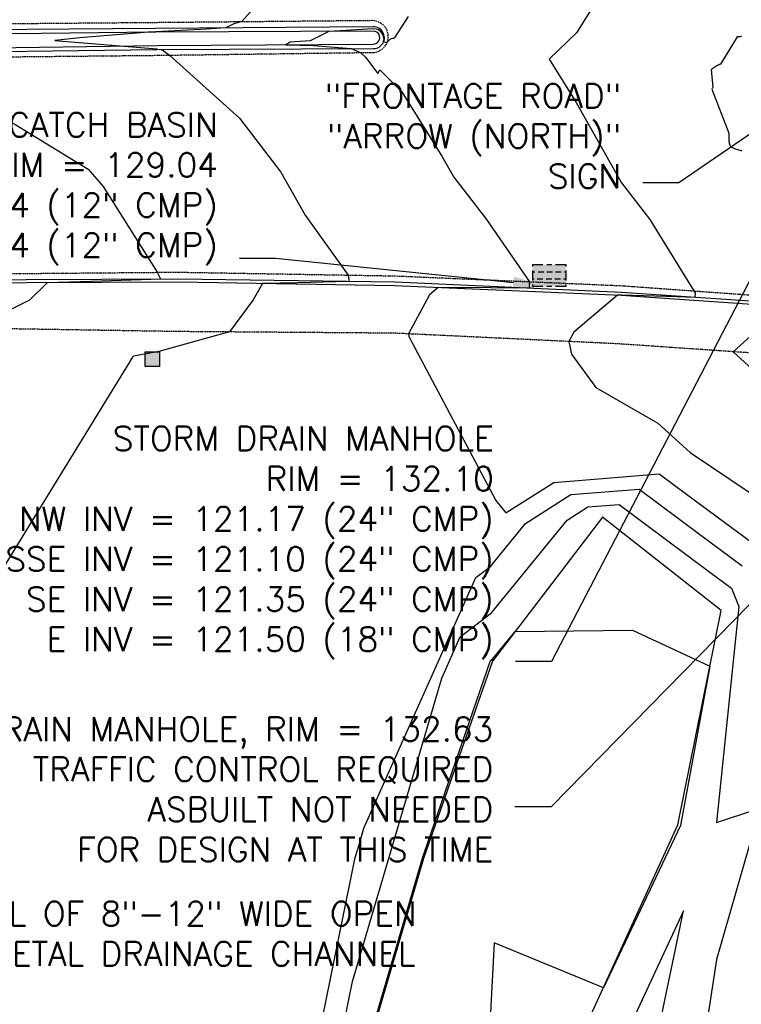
# Model space of a CAD drawing. Header units: feet. Extents: x 351431 to 355879, y 310968 to 329728.
# Tile 13 of 254: x 353560 to 353710, y 313582 to 313787. Entities that reach past the tile are written whole.
import ezdxf

# ---------------------------------------------------------------- set-up
doc = ezdxf.new("R2010")
doc.units = ezdxf.units.FT
doc.header["$MEASUREMENT"] = 0
doc.linetypes.add('D25', pattern=[0.375, 0.25, -0.125])
for name, color, linetype in [('ELTCH-EG2', 253, 'Continuous'), ('ELTCN-EG2', 251, 'Continuous'), ('ELTT', 3, 'Continuous'), ('ELTW-POND', 7, 'Continuous'), ('ELYCB-BACK', 5, 'Continuous'), ('ELYCB-FL', 2, 'Continuous'), ('ELYSP', 1, 'D25'), ('ESIP', 41, 'Continuous'), ('ESMask', 155, 'Continuous'), ('ESUD', 5, 'Continuous'), ('ETFS', 6, 'Continuous'), ('ETTDSP', 4, 'Continuous'), ('ETUD', 4, 'Continuous')]:
    doc.layers.add(name, color=color, linetype=linetype)
doc.styles.add('ANNO-TOPO', font='simplex.shx')

# ---------------------------------------------------------------- blocks, each defined once
blk = doc.blocks.new('ESUDCI')
for p, q in [((-0.0684, 0.0831), (-0.0684, 0.0912)), ((-0.0684, 0.0912), (-0.0263, 0.0912)), ((-0.0101, 0.0912), (0.0101, 0.0912)), ((0.0263, 0.0912), (0.0684, 0.0912)), ((0.0684, 0.0912), (0.0684, 0.0831)), ((-0.0684, 0.0243), (-0.0684, 0.0669)), ((-0.0595, 0.0602), (-0.0684, 0.0602)), ((-0.0231, 0.0602), (-0.0466, 0.0602)), ((0.0134, 0.0602), (-0.0101, 0.0602)), ((0.0499, 0.0602), (0.0263, 0.0602)), ((0.0684, 0.0602), (0.0628, 0.0602)), ((0.0684, 0.0669), (0.0684, 0.0243)), ((-0.0628, 0.0301), (-0.0684, 0.0301)), ((-0.0684, 0), (-0.0684, 0.0081)), ((-0.0263, 0), (-0.0684, 0)), ((-0.0263, 0.0301), (-0.0499, 0.0301)), ((0.0101, 0.0301), (-0.0134, 0.0301)), ((0.0101, 0), (-0.0101, 0)), ((0.0466, 0.0301), (0.0231, 0.0301)), ((0.0684, 0.0301), (0.0595, 0.0301)), ((0.0684, 0.0081), (0.0684, 0)), ((0.0684, 0), (0.0263, 0))]:
    blk.add_line(p, q)
at = {"layer": 'ESMask'}
blk.add_solid([(-0.0684, 0), (-0.0684, 0.0912), (0.0684, 0), (0.0684, 0.0912)], dxfattribs=at)
blk = doc.blocks.new('ESIPOST')
blk.add_lwpolyline([(0.03, 0.0299), (0.03, -0.03), (-0.03, -0.03), (-0.03, 0.0299), (0.03, 0.0299)])
at = {"layer": 'ESMask'}
blk.add_solid([(-0.03, -0.03), (-0.03, 0.0299), (0.03, -0.03), (0.03, 0.0299)], dxfattribs=at)

msp = doc.modelspace()

# ---------------------------------------------------------------- linework, layer by layer
at = {"layer": 'ELTCH-EG2', "flags": 128}
for points, elevation in [([(353610.69, 313791.31), (353606.13, 313786.14), (353604.47, 313785.63), (353602.81, 313784.8), (353598.8, 313784.57), (353588.26, 313783.97), (353586.7, 313783.91), (353585.95, 313783.87), (353572.51, 313782.77), (353567.29, 313782.23), (353588.5, 313780.47), (353588.5, 313780.37), (353589.32, 313780.35), (353589.52, 313780.33), (353589.56, 313780.31), (353591.21, 313779.09), (353605.62, 313766.1), (353614.21, 313754.84), (353619.25, 313745.9), (353628.23, 313733.48), (353628.33, 313732.45), (353628.43, 313732.14), (353617.66, 313731.9), (353610.45, 313731.74), (353608.49, 313728.34), (353603.55, 313721.67), (353588.89, 313717.58), (353583.68, 313716.63), (353583.46, 313716.42), (353552.25, 313665.67)], 128), ([(353640.67, 313787.19), (353637.74, 313782.7), (353637.66, 313782.68), (353637.55, 313782.64), (353637.38, 313782.59), (353637.15, 313782.52), (353636.83, 313782.44), (353636.69, 313782.24), (353636.52, 313782.03), (353636.31, 313781.82), (353636.23, 313781.75), (353636.07, 313781.71), (353635.54, 313782.01), (353635.64, 313782.37), (353635.65, 313782.42), (353635.5, 313783.3), (353635.41, 313783.45), (353634.95, 313784.12), (353634.37, 313784.46), (353634.02, 313784.57), (353633.43, 313784.62), (353626.58, 313784.22), (353624.19, 313784.09), (353620.35, 313782.16), (353616.15, 313781.87), (353615.24, 313781.33), (353621.02, 313781.15), (353628.85, 313780.51), (353630.71, 313779.7), (353630.82, 313779.62), (353631.78, 313778.76), (353634.37, 313775.36), (353634.57, 313775.72), (353634.76, 313776.11), (353639.37, 313771.57), (353647.68, 313758.16), (353650.12, 313753.85), (353656.93, 313745.04), (353665.82, 313732.11), (353665.78, 313731.29), (353665.82, 313730.75), (353657.84, 313730.85), (353646.88, 313730.9), (353645.11, 313729.39), (353640.72, 313721.27), (353640.83, 313720.74), (353658.86, 313686.68), (353660.9, 313684.09), (353670.88, 313690.43), (353692.79, 313692.19), (353698.4, 313687.98), (353712.22, 313677.83)], 129), ([(353709.83, 313783.07), (353709.57, 313782.99), (353709.36, 313782.99), (353709.15, 313782.99), (353708.96, 313782.99), (353705.47, 313777.28), (353705.27, 313777.19), (353705.08, 313777.1), (353704.89, 313777), (353704.72, 313776.91), (353704.55, 313776.82), (353704.38, 313776.73), (353704.23, 313776.64), (353704.08, 313776.55), (353703.94, 313776.46), (353703.8, 313776.37), (353703.67, 313776.28), (353703.55, 313776.19), (353703.88, 313772.42), (353703.82, 313772.31), (353703.76, 313772.21), (353703.7, 313772.1), (353707.23, 313762.97), (353707.21, 313762.71), (353707.2, 313762.46), (353707.19, 313762.22), (353707.2, 313761.98), (353707.21, 313761.75), (353707.23, 313761.52), (353707.25, 313761.3), (353707.28, 313761.08), (353707.32, 313760.88), (353707.37, 313760.67), (353707.42, 313760.48), (353707.47, 313760.29), (353707.64, 313760.18), (353707.82, 313760.08), (353708.01, 313759.98), (353708.2, 313759.88), (353708.4, 313759.79), (353708.6, 313759.71), (353708.81, 313759.63), (353709.02, 313759.56), (353709.24, 313759.49), (353709.47, 313759.43), (353709.7, 313759.37), (353709.93, 313759.33)], 131), ([(353543.24, 313774.46), (353574.23, 313755.5), (353577.36, 313751.85), (353588.59, 313734.06), (353589.23, 313732.73), (353589.31, 313732.63), (353574.94, 313732.18), (353565.71, 313731.88), (353562.03, 313728.25), (353550.44, 313722.43)], 127), ([(353712.39, 313721.39), (353708.12, 313717.56), (353718.38, 313708.19)], 131), ([(353619.48, 313562.45), (353629.69, 313612.53), (353630.46, 313615.14), (353631.49, 313618.62), (353654.73, 313670.66), (353657.73, 313672.97), (353665.03, 313681.91), (353674.43, 313687.89), (353688.63, 313689.03), (353700.82, 313679.87), (353709.99, 313673.13)], 128), ([(353623.9, 313561.23), (353629.11, 313586.74), (353637.07, 313613.74), (353647.64, 313649.78), (353651.47, 313658.34), (353657.93, 313663.32), (353673.68, 313682.6), (353677.98, 313685.34), (353684.47, 313685.86), (353703.25, 313671.75), (353707.77, 313668.43), (353709.29, 313664.67), (353704.69, 313619.79), (353712.81, 313622.51)], 127), ([(353628.52, 313560.94), (353643.67, 313612.35), (353643.99, 313613.43), (353657.78, 313653.4), (353658.13, 313653.66), (353662.84, 313659.43), (353687.19, 313659.75), (353703.27, 313652.27), (353697.18, 313619.16), (353681.18, 313585.44), (353658.49, 313594.83), (353657.13, 313568.43)], 126), ([(353693.27, 313579.58), (353697.78, 313601.42), (353684.68, 313573.12)], 127)]:
    msp.add_lwpolyline(points, dxfattribs=dict(at, elevation=elevation))
at = {"layer": 'ELTCN-EG2', "elevation": 130, "flags": 128}
msp.add_lwpolyline([(353682.94, 313795.59), (353675.59, 313783.77), (353669.93, 313778.31), (353675.5, 313769.33), (353684.96, 313752.61), (353690.81, 313745.05), (353699.97, 313730.19), (353700.25, 313729.79), (353700.18, 313728.85), (353696.41, 313728.95), (353684.91, 313729.3), (353684.32, 313729.3), (353684.09, 313729.31), (353675.06, 313721.61), (353674.02, 313719.68), (353674.56, 313717.09), (353679.58, 313710.14), (353692.48, 313702.73), (353699.18, 313696.61), (353715.9, 313685.39)], dxfattribs=at)
at = {"layer": 'ELTT', "flags": 128}
msp.add_lwpolyline([(353711.9, 313616.58), (353704.66, 313591.35), (353700.28, 313562.82), (353678.37, 313530.33), (353662.34, 313507.34), (353658.33, 313479.41), (353663.01, 313444.76), (353700.67, 313425.31), (353721.25, 313408.51)], dxfattribs=at)
at = {"layer": 'ELTW-POND', "flags": 128}
msp.add_lwpolyline([(353705.61, 313663.85), (353680.97, 313683.19), (353658.14, 313653.27), (353643.81, 313612.32), (353628.49, 313559.96), (353622.76, 313520.2), (353636.52, 313496.43), (353660.6, 313528.21), (353675.97, 313574), (353696.6, 313619.31)], close=True, dxfattribs=at)
at = {"layer": 'ELYCB-BACK'}
msp.add_lwpolyline([(353633.41, 313781.46, 1), (353633.47, 313784.14), (353588.27, 313783.9), (353534.62, 313783.34), (353504.7, 313783.04), (353477.41, 313782.62), (353444.21, 313777.82), (353398.89, 313771.04), (353395.59, 313770.56), (353392.94, 313770.26), (353391.62, 313770.15), (353390.28, 313770.08), (353351.11, 313768.68)], format="xyb", dxfattribs=at)
msp.add_lwpolyline([(353350.89, 313765.85), (353390.45, 313766.99), (353391.85, 313767.07), (353393.24, 313767.23), (353394.63, 313767.44), (353397.41, 313767.93), (353399.49, 313768.28), (353444.25, 313774.8), (353477.41, 313779.67), (353505.13, 313780.28), (353534.71, 313780.4), (353588.57, 313781.14), (353633.41, 313781.46)], dxfattribs=at)
at = {"layer": 'ELYCB-BACK', "flags": 128}
msp.add_lwpolyline([(353977.67, 313612.67, 0.092787), (353979.94, 313621.6, 0.157411), (353969.55, 313666.75), (353966.37, 313671.56, 0.034038), (353959.44, 313680.39, 0.157565), (353872.89, 313715.36), (353827.51, 313718.82), (353778.17, 313722.44), (353732.18, 313726.02), (353684.9, 313729.27), (353637.84, 313731.28), (353592.87, 313732.03), (353545.57, 313731.77), (353531.57, 313731.59), (353494.51, 313730.93), (353443.64, 313730.05), (353388.49, 313728.74), (353352.84, 313728.05)], format="xyb", dxfattribs=at)
at = {"layer": 'ELYCB-FL'}
msp.add_lwpolyline([(353633.48, 313780.53, 1.019783), (353633.4, 313785.02), (353588.22, 313784.7), (353534.67, 313784.26), (353504.64, 313783.87), (353477.55, 313783.2), (353444, 313778.68), (353398.93, 313771.9), (353394.14, 313771.11), (353392.77, 313770.92), (353391.4, 313770.78), (353390.02, 313770.7), (353351.06, 313769.61)], format="xyb", dxfattribs=at)
msp.add_lwpolyline([(353351.33, 313765.02), (353390.43, 313766.25), (353391.84, 313766.33), (353393.24, 313766.45), (353394.64, 313766.62), (353399.53, 313767.34), (353444.35, 313774.07), (353477.61, 313778.92), (353505.01, 313779.34), (353534.55, 313779.65), (353588.49, 313780.33), (353633.48, 313780.53)], dxfattribs=at)
at = {"layer": 'ELYCB-FL', "flags": 128}
msp.add_lwpolyline([(353978.31, 313612.5, 0.102834), (353980.55, 313621.49, 0.154004), (353970.28, 313666.88, 0.015068), (353967.05, 313672.02, 0.042286), (353959.87, 313680.76, 0.158254), (353873.01, 313715.96), (353827.69, 313719.44), (353778.44, 313723.16), (353732.36, 313726.66), (353684.94, 313729.89), (353637.98, 313732), (353592.79, 313732.65), (353545.61, 313732.42), (353531.6, 313732.24), (353494.54, 313731.55), (353443.57, 313730.68), (353388.45, 313729.43), (353352.74, 313728.47)], format="xyb", dxfattribs=at)
at = {"layer": 'ELYSP', "flags": 128}
for points in [[(353352.69, 313729.71), (353388.26, 313730.72), (353443.35, 313732.1), (353494.66, 313732.65), (353531.52, 313733.64), (353545.63, 313733.68), (353592.83, 313734.09), (353638.13, 313733.31), (353685.16, 313731.27), (353732.48, 313727.84), (353778.53, 313724.35), (353827.68, 313720.75), (353872.82, 313717.17, -0.160636), (353961.02, 313681.69, -0.04092), (353968.07, 313672.83, -0.03045), (353971.44, 313667.71, -0.156442), (353981.78, 313621.36, -0.091334), (353979.42, 313612.04), (353978.96, 313609.66), (353977.66, 313580.81), (353975.91, 313537.1, -0.109879), (353951.92, 313439.62, -0.100114), (353898.51, 313368.65, -0.099137), (353819.22, 313320.93, -0.096961), (353729.14, 313306.91, -0.094211), (353642.97, 313327.41, -0.101229), (353572.91, 313379.77), (353550.18, 313415.14), (353540.4, 313428.72), (353530.22, 313447.37), (353517.99, 313475.31), (353505.36, 313513.87), (353499.01, 313545.75), (353496.09, 313567.18), (353493.55, 313617.44), (353493.1, 313667.61), (353492.94, 313717.66), (353492.73, 313767.24), (353492.65, 313817.37), (353492.4, 313867.28), (353492.55, 313917.49), (353492.73, 313966.89), (353492.69, 314017.34), (353492.67, 314067.93), (353493.07, 314117.32), (353493.05, 314167.88), (353493.2, 314191), (353493.54, 314241.18), (353494.18, 314291.27), (353494.94, 314341.01), (353495.57, 314390.72), (353496.34, 314441.02), (353497.39, 314490.61), (353498.08, 314541.02), (353499.39, 314591.34), (353500.87, 314640.86), (353503.35, 314667.26), (353501.64, 314671.27)], [(353633.26, 313786.39, -0.897698), (353633.64, 313779.66), (353588.04, 313779.05), (353534.54, 313778.51), (353505.03, 313778.25), (353477.56, 313777.71), (353444.39, 313773.08), (353399.79, 313766.41), (353394.82, 313765.57), (353393.39, 313765.36), (353391.96, 313765.2), (353390.53, 313765.11), (353351.37, 313763.63)], [(353972.35, 313661.62), (353963.05, 313658.05), (353960.71, 313661.58), (353952.42, 313673.45, 0.15367), (353872.03, 313705.51), (353826.01, 313709.51), (353776.86, 313712.89), (353731.28, 313715.97), (353684.37, 313719.19), (353637.79, 313721.41), (353592.44, 313721.75), (353546.26, 313722.5), (353531.69, 313722.41), (353505.74, 313722.41)]]:
    msp.add_lwpolyline(points, format="xyb", dxfattribs=at)
msp.add_lwpolyline([(353351.02, 313770.75), (353390.04, 313772.08), (353391.41, 313772.17), (353392.77, 313772.31), (353395.49, 313772.71), (353398.88, 313773.26), (353443.97, 313779.79), (353477.58, 313784.59), (353504.72, 313785), (353534.82, 313785.52), (353588.47, 313785.97), (353633.26, 313786.39)], dxfattribs=at)
at = {"layer": 'ETFS', "linetype": 'ByBlock', "lineweight": -2}
msp.add_line((353696.87, 313752.62), (353689.37, 313752.62), dxfattribs=at)
msp.add_lwpolyline([(353717.48, 313766.73), (353696.87, 313752.62)], dxfattribs=at)
at = {"layer": 'ETUD', "linetype": 'ByBlock', "lineweight": -2}
for p, q in [((353613.15, 313736.95), (353605.65, 313736.95)), ((353670.43, 313653.22), (353662.93, 313653.22)), ((353670.32, 313623.04), (353662.82, 313623.04))]:
    msp.add_line(p, q, dxfattribs=at)
for points in [[(353726.16, 313760.43), (353670.43, 313653.22)], [(353662.49, 313731.88), (353613.15, 313736.95)], [(353769.66, 313724.36), (353670.32, 313623.04)]]:
    msp.add_lwpolyline(points, dxfattribs=at)
at = {"layer": 'ETUD'}
msp.add_solid([(353662.62, 313733.12), (353669.95, 313731.11), (353662.37, 313730.63)], dxfattribs=at)

# ---------------------------------------------------------------- block references
at = {"layer": 'ESIP', "xscale": 50, "yscale": 50, "zscale": 50}
msp.add_blockref('ESIPOST', (353587.56, 313716.02), dxfattribs=at)
at = {"layer": 'ESUD', "xscale": 50, "yscale": 50, "zscale": 50}
msp.add_blockref('ESUDCI', (353669.95, 313731.11), dxfattribs=at)

# ---------------------------------------------------------------- texts
at = {"layer": 'ETFS', "insert": (353684.87, 313773.19), "char_height": 5, "width": 70.6609, "attachment_point": 3, "style": 'ANNO-TOPO'}
msp.add_mtext('"FRONTAGE ROAD" "ARROW (NORTH)"\\P SIGN', dxfattribs=at)
at = {"layer": 'ETTDSP', "insert": (353553.27, 313603.36), "char_height": 5, "attachment_point": 1, "style": 'ANNO-TOPO'}
msp.add_mtext('CL OF 8"-12" WIDE OPEN \\PMETAL DRAINAGE CHANNEL', dxfattribs=at)
at = {"layer": 'ETUD', "char_height": 5, "attachment_point": 3, "style": 'ANNO-TOPO'}
for s, insert in [('CATCH BASIN\\PRIM = 129.04\\PE INV = 124.44 (12" CMP)\\PW INV = 124.04 (12" CMP)', (353601.15, 313767.19)), ('STORM DRAIN MANHOLE\\PRIM = 132.10\\PNW INV = 121.17 (24" CMP)\\PSSE INV = 121.10 (24" CMP)\\PSE INV = 121.35 (24" CMP)\\PE INV = 121.50 (18" CMP)', (353658.43, 313702.03)), ('STORM DRAIN MANHOLE, RIM = 132.63\\PTRAFFIC CONTROL REQUIRED\\PASBUILT NOT NEEDED\\PFOR DESIGN AT THIS TIME', (353658.32, 313641.7))]:
    msp.add_mtext(s, dxfattribs=dict(at, insert=insert))

doc.saveas('drawing.dxf')
